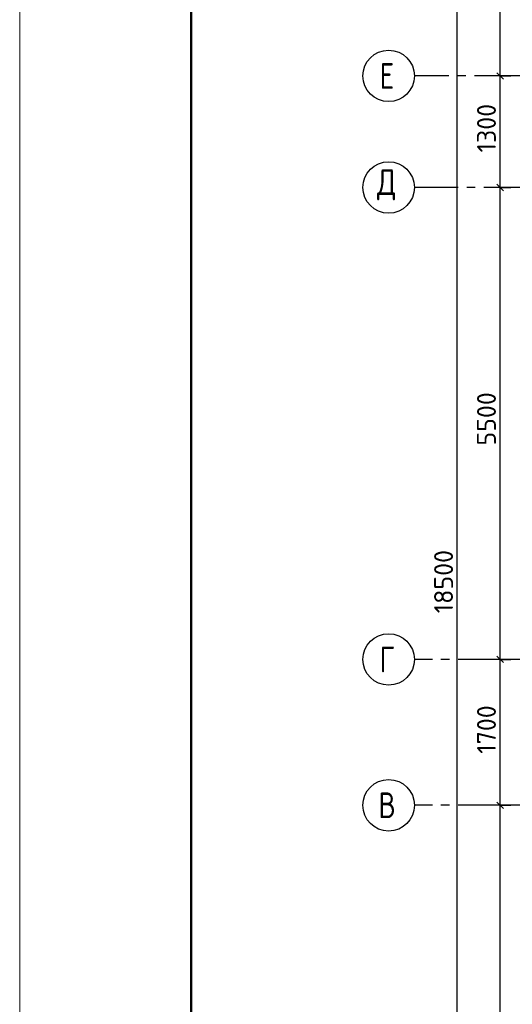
# Model space of a CAD drawing. Header units: millimetres. Extents: x 40580 to 1930067, y -240640 to 81020.
# Tile 7 of 256: x 212946 to 218687, y -215660 to -204185. Entities that reach past the tile are written whole.
import ezdxf

# ---------------------------------------------------------------- set-up
doc = ezdxf.new("R2010")
doc.units = ezdxf.units.MM
doc.linetypes.add('______5', pattern=[1100, 800, -100, 100, -100])
doc.linetypes.add('CENTER', pattern=[2, 1.25, -0.25, 0.25, -0.25])
doc.layers.add('Standard', color=7, linetype='Continuous', lineweight=25)
doc.layers.add('ОСИ', color=7, linetype='CENTER', lineweight=15)
doc.styles.add('ISOCPEUR', font='isocpeur.ttf')

msp = doc.modelspace()

# ---------------------------------------------------------------- linework, layer by layer
at = {"layer": 'Standard', "color": 7, "linetype": 'Continuous', "lineweight": -3, "transparency": 33554687}
for p, q in [((218546.3, -204840.4), (218546.3, -201540.4)), ((218546.3, -206140.4), (218546.3, -204840.4)), ((218546.3, -211640.4), (218546.3, -206140.4)), ((218546.3, -213340.4), (218546.3, -211640.4)), ((218546.3, -218840.4), (218546.3, -213340.4))]:
    msp.add_line(p, q, dxfattribs=at)
at = {"layer": 'Standard', "color": 7, "linetype": 'Continuous', "lineweight": 25, "transparency": 33554687}
for p, q in [((218583.8, -204877.9), (218508.8, -204802.9)), ((218583.8, -206177.9), (218508.8, -206102.9)), ((218583.8, -211677.9), (218508.8, -211602.9)), ((218583.8, -213377.9), (218508.8, -213302.9))]:
    msp.add_line(p, q, dxfattribs=at)
at = {"layer": 'Standard', "color": 251, "linetype": 'Continuous', "lineweight": -3, "true_color": 0x656565, "transparency": 33554687}
for p, q in [((218546.3, -204840.4), (218421.3, -204840.4)), ((218546.3, -204840.4), (218671.3, -204840.4)), ((218546.3, -204840.4), (218546.3, -204840.4)), ((218546.3, -206140.4), (218421.3, -206140.4)), ((218546.3, -206140.4), (218671.3, -206140.4)), ((218546.3, -206140.4), (218546.3, -206140.4)), ((218546.3, -211640.4), (218421.3, -211640.4)), ((218546.3, -211640.4), (218671.3, -211640.4)), ((218546.3, -211640.4), (218546.3, -211640.4)), ((218546.3, -213340.4), (218421.3, -213340.4)), ((218546.3, -213340.4), (218671.3, -213340.4)), ((218546.3, -213340.4), (218546.3, -213340.4))]:
    msp.add_line(p, q, dxfattribs=at)
at = {"layer": 'Standard', "color": 7, "linetype": 'Continuous', "lineweight": 13, "transparency": 33554687}
msp.add_lwpolyline([(212946.3, -240440.4), (272346.3, -240440.4), (272346.3, -198440.4), (212946.3, -198440.4), (212946.3, -240440.4)], close=True, dxfattribs=at)
at = {"layer": 'Standard', "color": 7, "linetype": 'Continuous', "lineweight": 50, "transparency": 33554687}
msp.add_lwpolyline([(214946.3, -198940.4), (271846.3, -198940.4), (271846.3, -239940.4), (214946.3, -239940.4), (214946.3, -198940.4)], close=True, dxfattribs=at)
at = {"layer": 'Standard', "color": 7, "linetype": 'Continuous', "lineweight": -3, "transparency": 33554687}
msp.add_lwpolyline([(218046.3, -220040.4), (218046.3, -211204), (218046.3, -211204), (218046.3, -201540.4)], dxfattribs=at)
at = {"layer": 'ОСИ', "color": 8, "linetype": '______5', "lineweight": -3, "transparency": 33554687}
for p, q in [((219046.3, -204840.4), (217546.3, -204840.4)), ((263156.3, -206140.4), (217546.3, -206140.4)), ((263156.3, -206140.4), (217546.3, -206140.4)), ((262856.3, -211640.4), (217546.3, -211640.4)), ((262856.3, -213340.4), (217546.3, -213340.4))]:
    msp.add_line(p, q, dxfattribs=at)
at = {"layer": 'ОСИ', "color": 7, "linetype": 'Continuous', "lineweight": -3, "transparency": 33554687}
for centre in [(217246.3, -204840.4), (217246.3, -206140.4), (217246.3, -206140.4), (217246.3, -211640.4), (217246.3, -213340.4)]:
    msp.add_circle(centre, 300, dxfattribs=at)

# ---------------------------------------------------------------- texts
at = {"layer": 'Standard', "color": 7, "linetype": 'Continuous', "lineweight": 25, "transparency": 33554687, "char_height": 220, "attachment_point": 7, "rotation": 90, "style": 'ISOCPEUR'}
for s, insert, width in [('1300', (218496.3, -205732.8), 610.159), ('5500', (218496.3, -209148.4), 641.476), ('18500', (217996.3, -211103.2), 750.826), ('1700', (218496.3, -212740.6), 625.741)]:
    msp.add_mtext(s, dxfattribs=dict(at, insert=insert, width=width))
at = {"layer": 'ОСИ', "color": 7, "linetype": 'Continuous', "lineweight": 25, "transparency": 33554687, "char_height": 300, "attachment_point": 7, "style": 'ISOCPEUR'}
for s, insert, width in [('\\W0.78;Е', (217141.3, -204990.4), 326.834), ('\\W0.82;Д', (217111.3, -206290.4), 392.649), ('\\W0.78;Г', (217141.3, -211790.4), 326.834), ('\\W0.80;В', (217126.3, -213490.4), 359.83)]:
    msp.add_mtext(s, dxfattribs=dict(at, insert=insert, width=width))

doc.saveas('drawing.dxf')
